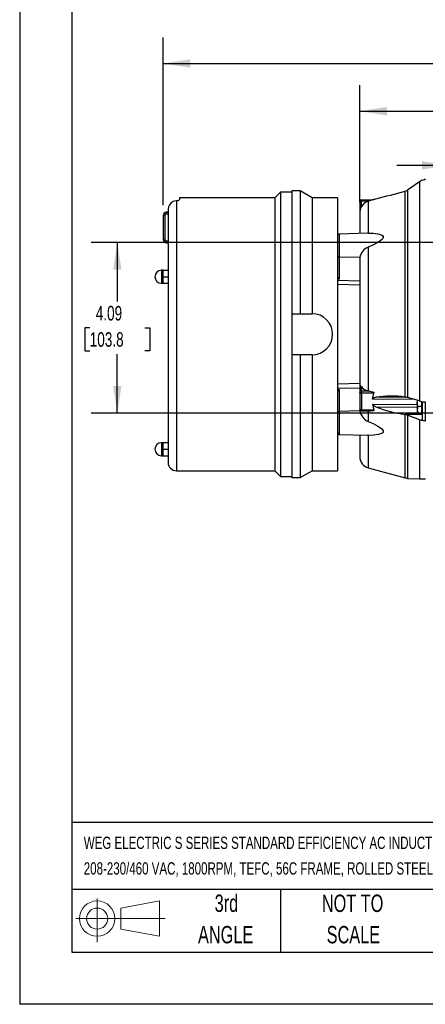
# Model space of a CAD drawing. Header units: inches. Extents: x 0 to 11, y 0 to 8.5.
# Tile 1 of 20: x 0 to 1.9, y 0 to 4.7. Entities that reach past the tile are written whole.
import ezdxf

# ---------------------------------------------------------------- set-up
doc = ezdxf.new("R2010")
doc.units = ezdxf.units.IN
doc.header["$MEASUREMENT"] = 0
doc.linetypes.add('CENTERX2', pattern=[0.8, 0.5, -0.1, 0.1, -0.1])
doc.layers.add('DIMENSIONS', color=140, linetype='Continuous', lineweight=25)
doc.layers.add('TEXT', color=140, linetype='Continuous', lineweight=25)
doc.layers.add('SLD-DEFPOINTS', color=7, linetype='Continuous')
doc.styles.add('SLDTEXTSTYLE0', font='TXT', dxfattribs={"width": 0.7})
doc.dimstyles.new('SLDDIMSTYLE1', dxfattribs={"dimtxt": 0.069444, "dimasz": 0.13, "dimexe": 0, "dimexo": 0.0625, "dimgap": 0.017361, "dimtad": 0, "dimtih": 1, "dimtoh": 1, "dimlfac": 5, "dimrnd": 1e-09, "dimzin": 12, "dimdsep": 46, "dimtxsty": 'SLDTEXTSTYLE0', "dimsah": 1, "dimcen": 0.09, "dimadec": 0, "dimazin": 3, "dimtfac": 1, "dimtofl": 0, "dimtmove": 0, "dimatfit": 3, "dimfxl": 0, "dimfrac": 2, "dimtolj": 1, "dimtzin": 12, "dimarcsym": 0})
doc.dimstyles.new('SLDDIMSTYLE3', dxfattribs={"dimtxt": 0.069444, "dimasz": 0.13, "dimexe": 0, "dimexo": 0.0625, "dimgap": 0.017361, "dimtad": 0, "dimtih": 1, "dimtoh": 1, "dimlfac": 5, "dimrnd": 1e-09, "dimzin": 12, "dimdsep": 46, "dimtxsty": 'SLDTEXTSTYLE0', "dimsah": 1, "dimcen": 0.09, "dimadec": 0, "dimazin": 3, "dimtfac": 1, "dimtmove": 0, "dimatfit": 0, "dimfxl": 0, "dimfrac": 2, "dimtolj": 1, "dimtzin": 12, "dimarcsym": 0})

# ---------------------------------------------------------------- blocks, each defined once
blk = doc.blocks.new('Block11')
at = {"color": 7, "linetype": 'Continuous', "lineweight": 18}
for p, q in [((0.1019, 0.2091), (0.1019, 0)), ((0.2157, 0.1641), (0.4006, 0.1981)), ((0.4006, 0.1981), (0.4006, 0.0288)), ((0.2157, 0.0628), (0.2157, 0.1641)), ((0, 0.1135), (0.4281, 0.1135)), ((0.2157, 0.0628), (0.4006, 0.0288))]:
    blk.add_line(p, q, dxfattribs=at)
for radius in [0.0846, 0.0506]:
    blk.add_circle((0.1019, 0.1135), radius, dxfattribs=at)
blk = doc.blocks.new('Block12')
at = {"layer": 'SLD-DEFPOINTS'}
blk.add_blockref('Block11', (0, 0), dxfattribs=at)
blk = doc.blocks.new('SW_NOTE_0')
at = {"layer": 'TEXT', "color": 0, "linetype": 'CENTERX2', "lineweight": 18, "char_height": 0.059006, "attachment_point": 1, "style": 'SLDTEXTSTYLE0'}
for s, insert in [('WEG ELECTRIC S SERIES STANDARD EFFICIENCY AC INDUCTION MOTOR, WITH BRAKE, GENERAL PURPOSE, INVERTER RATED, 1-1/2HP, 3-PH,', (0, 0.0761)), ('208-230/460 VAC, 1800RPM, TEFC, 56C FRAME, ROLLED STEEL, C-FACE ONLY MOUNT, STEARMS 105602100BQF BRAKE ASSEMBLY INCLUDED', (0, -0.0466))]:
    blk.add_mtext(s, dxfattribs=dict(at, insert=insert))
blk = doc.blocks.new('SW_NOTE_0_4')
at = {"layer": 'TEXT', "color": 0, "linetype": 'CENTERX2', "lineweight": 18, "char_height": 0.08333, "attachment_point": 2, "style": 'SLDTEXTSTYLE0'}
for s, insert in [('NOT TO', (0.207, 0.1074)), ('SCALE', (0.2108, -0.0431))]:
    blk.add_mtext(s, dxfattribs=dict(at, insert=insert))
blk = doc.blocks.new('SW_NOTE_0_5')
at = {"layer": 'TEXT', "color": 0, "linetype": 'CENTERX2', "lineweight": 18, "char_height": 0.08333, "attachment_point": 2, "style": 'SLDTEXTSTYLE0'}
for s, insert in [('3rd', (0.0911, 0.1074)), ('ANGLE', (0.0873, -0.0431))]:
    blk.add_mtext(s, dxfattribs=dict(at, insert=insert))
blk = doc.blocks.new('_D_1')
at = {"layer": 'DIMENSIONS'}
for p, q in [((0.6876, 3.8306), (0.6876, 4.6343)), ((4.2821, 3.34), (4.2821, 4.6343)), ((0.6876, 4.5093), (2.2587, 4.5093)), ((2.3528, 4.5091), (2.3295, 4.5091)), ((2.3295, 4.5091), (2.3295, 4.3987)), ((2.617, 4.5091), (2.6403, 4.5091)), ((2.6403, 4.5091), (2.6403, 4.3987)), ((4.2821, 4.5093), (2.7111, 4.5093)), ((2.3295, 4.3987), (2.3528, 4.3987)), ((2.6403, 4.3987), (2.617, 4.3987))]:
    blk.add_line(p, q, dxfattribs=at)
for points in [[(0.6876, 4.5093), (0.8176, 4.4893), (0.8176, 4.5293)], [(4.2821, 4.5093), (4.1521, 4.5293), (4.1521, 4.4893)]]:
    blk.add_solid(points, dxfattribs=at)
at = {"layer": 'DIMENSIONS', "char_height": 0.06944, "attachment_point": 1, "style": 'SLDTEXTSTYLE0'}
for s, insert in [('17.97', (2.3528, 4.6142)), ('456.5', (2.3528, 4.4882))]:
    blk.add_mtext(s, dxfattribs=dict(at, insert=insert))
blk = doc.blocks.new('_D_4')
at = {"layer": 'DIMENSIONS'}
for p, q in [((1.6294, 3.8452), (1.6294, 4.4056)), ((3.901, 3.7077), (3.901, 4.4056)), ((1.6294, 4.2806), (2.539, 4.2806)), ((2.6331, 4.2804), (2.6098, 4.2804)), ((2.6098, 4.2804), (2.6098, 4.17)), ((2.8973, 4.2804), (2.9206, 4.2804)), ((2.9206, 4.2804), (2.9206, 4.17)), ((3.901, 4.2806), (2.9914, 4.2806)), ((2.6098, 4.17), (2.6331, 4.17)), ((2.9206, 4.17), (2.8973, 4.17))]:
    blk.add_line(p, q, dxfattribs=at)
for points in [[(1.6294, 4.2806), (1.7594, 4.2606), (1.7594, 4.3006)], [(3.901, 4.2806), (3.771, 4.3006), (3.771, 4.2606)]]:
    blk.add_solid(points, dxfattribs=at)
at = {"layer": 'DIMENSIONS', "char_height": 0.06944, "attachment_point": 1, "style": 'SLDTEXTSTYLE0'}
for s, insert in [('11.36', (2.6331, 4.3855)), ('288.5', (2.6331, 4.2595))]:
    blk.add_mtext(s, dxfattribs=dict(at, insert=insert))
blk = doc.blocks.new('_D_5')
at = {"layer": 'DIMENSIONS'}
for p, q in [((2.0569, 3.644), (2.0569, 4.1461)), ((2.9656, 3.644), (2.9656, 4.1461)), ((2.0569, 4.0211), (1.8069, 4.0211)), ((2.3792, 4.021), (2.3558, 4.021)), ((2.3558, 4.021), (2.3558, 3.9105)), ((2.6434, 4.021), (2.6667, 4.021)), ((2.6667, 4.021), (2.6667, 3.9105)), ((2.9656, 4.0211), (3.2156, 4.0211)), ((2.3558, 3.9105), (2.3792, 3.9105)), ((2.6667, 3.9105), (2.6434, 3.9105))]:
    blk.add_line(p, q, dxfattribs=at)
for points in [[(2.0569, 4.0211), (1.9269, 4.0411), (1.9269, 4.0011)], [(2.9656, 4.0211), (3.0956, 4.0011), (3.0956, 4.0411)]]:
    blk.add_solid(points, dxfattribs=at)
at = {"layer": 'DIMENSIONS', "char_height": 0.06944, "attachment_point": 1, "style": 'SLDTEXTSTYLE0'}
for s, insert in [('4.54', (2.4081, 4.1261)), ('115.4', (2.3792, 4.0001))]:
    blk.add_mtext(s, dxfattribs=dict(at, insert=insert))
blk = doc.blocks.new('_D_6')
at = {"layer": 'DIMENSIONS'}
for p, q in [((2.0269, 3.651), (0.3427, 3.651)), ((0.4677, 3.651), (0.4677, 3.3685)), ((0.3356, 3.2423), (0.3123, 3.2423)), ((0.3123, 3.2423), (0.3123, 3.1318)), ((0.5998, 3.2423), (0.6231, 3.2423)), ((0.6231, 3.2423), (0.6231, 3.1318)), ((0.3123, 3.1318), (0.3356, 3.1318)), ((0.4677, 2.8338), (0.4677, 3.1163)), ((0.6231, 3.1318), (0.5998, 3.1318)), ((2.0636, 2.8338), (0.3427, 2.8338))]:
    blk.add_line(p, q, dxfattribs=at)
for points in [[(0.4677, 3.651), (0.4477, 3.521), (0.4877, 3.521)], [(0.4677, 2.8338), (0.4877, 2.9638), (0.4477, 2.9638)]]:
    blk.add_solid(points, dxfattribs=at)
at = {"layer": 'DIMENSIONS', "char_height": 0.06944, "attachment_point": 1, "style": 'SLDTEXTSTYLE0'}
for s, insert in [('4.09', (0.3645, 3.3473)), ('103.8', (0.3356, 3.2213))]:
    blk.add_mtext(s, dxfattribs=dict(at, insert=insert))

msp = doc.modelspace()

# ---------------------------------------------------------------- linework, layer by layer
at = {"color": 7, "linetype": 'Continuous'}
for p in [(0.0001, 8.50011), (11.0001, 0.00011)]:
    msp.add_line(p, (0.0001, 0.00011), dxfattribs=at)
for p, q in [((1.915, 3.94216), (1.85749, 3.90207)), ((1.90417, 3.93524), (1.90417, 3.93508)), ((1.915, 3.94216), (1.915, 2.89177)), ((1.94342, 3.95392), (1.94342, 3.95201)), ((1.24939, 3.89272), (1.22231, 3.86563)), ((1.30451, 3.89272), (1.24939, 3.89272)), ((1.24939, 3.89272), (1.24939, 2.53051)), ((1.34388, 3.89862), (1.30451, 3.89862)), ((1.30451, 3.89862), (1.30451, 3.31004)), ((1.40103, 3.86563), (1.34388, 3.89862)), ((1.34388, 3.89862), (1.34388, 3.31004)), ((1.84758, 3.89747), (1.85104, 3.89861)), ((1.84758, 2.91038), (1.84758, 3.89747)), ((1.85104, 3.89861), (1.85749, 3.90207)), ((1.85749, 3.90207), (1.85749, 2.90843)), ((0.75063, 3.85185), (0.75063, 2.5576)), ((1.22231, 3.86563), (0.76638, 3.86563)), ((0.76638, 3.86563), (0.76638, 3.85694)), ((1.22231, 3.86563), (1.22231, 2.5576)), ((1.52307, 3.86563), (1.40103, 3.86563)), ((1.40103, 3.86563), (1.40103, 3.31004)), ((1.52307, 3.86563), (1.52307, 2.5576)), ((1.62937, 3.84826), (1.62937, 3.79523)), ((1.63711, 3.85613), (1.69746, 3.85719)), ((1.63711, 3.8503), (1.67656, 3.85099)), ((1.63711, 3.82348), (1.63711, 3.8503)), ((1.67022, 3.84925), (1.67656, 3.85099)), ((1.67022, 3.84925), (1.67022, 3.69615)), ((0.68764, 3.78058), (0.69483, 3.78058)), ((0.68764, 3.78058), (0.68764, 3.66628)), ((0.69483, 3.78058), (0.69483, 3.66628)), ((0.71126, 3.79734), (0.70201, 3.79654)), ((0.70201, 3.7962), (0.71126, 3.79691)), ((0.70201, 3.79654), (0.70201, 3.7962)), ((0.70201, 3.7884), (0.71126, 3.78911)), ((0.71126, 3.81062), (0.71126, 3.21162)), ((1.62937, 3.79523), (1.62937, 3.69478)), ((1.66581, 3.69605), (1.53067, 3.69133)), ((1.53067, 3.69133), (1.53067, 3.58146)), ((1.67022, 3.69615), (1.66582, 3.69589)), ((0.69483, 3.66628), (0.68764, 3.66628)), ((0.71126, 3.65774), (0.70201, 3.65846)), ((0.70201, 3.65065), (0.70201, 3.65032)), ((0.71126, 3.64995), (0.70201, 3.65065)), ((0.70201, 3.65032), (0.71126, 3.64951)), ((1.67022, 3.62977), (1.67022, 2.94054)), ((1.62956, 3.57902), (1.53067, 3.58146)), ((1.53067, 3.58146), (1.53067, 3.47627)), ((1.62956, 3.57902), (1.62937, 3.57581)), ((1.62937, 3.57581), (1.62937, 3.21162)), ((0.68764, 3.5187), (0.67977, 3.5187)), ((0.67977, 3.5187), (0.67977, 3.45571)), ((0.68764, 3.50295), (0.68764, 3.5187)), ((0.68764, 3.5187), (0.71126, 3.5187)), ((0.68764, 3.48721), (0.68764, 3.50295)), ((0.67977, 3.45571), (0.68764, 3.45571)), ((0.68764, 3.48721), (0.71126, 3.48721)), ((0.68764, 3.47146), (0.68764, 3.48721)), ((0.68764, 3.45571), (0.68764, 3.47146)), ((0.68764, 3.45571), (0.71126, 3.45571)), ((1.53067, 3.47627), (1.52307, 3.47639)), ((1.52307, 3.4703), (1.62937, 3.46767)), ((1.52307, 3.45152), (1.62937, 3.44781)), ((1.30451, 3.31004), (1.30451, 3.11319)), ((1.30451, 3.31004), (1.40103, 3.31004)), ((0.71126, 3.21162), (0.71126, 2.59697)), ((1.62937, 3.21162), (1.62937, 2.97251)), ((1.40103, 3.11319), (1.30451, 3.11319)), ((1.30451, 3.11319), (1.30451, 2.52461)), ((1.34388, 3.11319), (1.34388, 2.52461)), ((1.40103, 3.11319), (1.40103, 2.5576)), ((1.62937, 2.97542), (1.52307, 2.97171)), ((1.52307, 2.95294), (1.62937, 2.95556)), ((1.52307, 2.94684), (1.53067, 2.94696)), ((1.53067, 2.94696), (1.53067, 2.84177)), ((1.62937, 2.97251), (1.62937, 2.93369)), ((1.62937, 2.93369), (1.62937, 2.8529)), ((1.63711, 2.93925), (1.63711, 2.95889)), ((1.67656, 2.93937), (1.63711, 2.93925)), ((1.69746, 2.92992), (1.63711, 2.92975)), ((1.63711, 2.92975), (1.63711, 2.84896)), ((1.67656, 2.93937), (1.67022, 2.94054)), ((1.69113, 2.90123), (1.69746, 2.92992)), ((1.8914, 2.89861), (1.69113, 2.90123)), ((1.85819, 2.90823), (1.70613, 2.90989)), ((1.84758, 2.91038), (1.85104, 2.90989)), ((1.85749, 2.90843), (1.85104, 2.90989)), ((1.915, 2.89177), (1.85749, 2.90843)), ((1.90417, 2.89549), (1.90417, 2.88051)), ((1.90417, 2.88051), (1.90662, 2.8942)), ((1.90417, 2.88051), (1.90417, 2.8498)), ((1.90692, 2.86516), (1.90417, 2.88051)), ((1.92622, 2.86516), (1.92622, 2.88952)), ((1.92858, 2.88904), (1.92858, 2.80463)), ((1.94342, 2.88746), (1.94342, 2.79537)), ((1.62956, 2.84421), (1.53067, 2.84177)), ((1.53067, 2.84177), (1.53067, 2.7319)), ((1.62937, 2.85152), (1.62937, 2.84743)), ((1.62956, 2.84421), (1.62937, 2.84743)), ((1.63709, 2.84503), (1.68388, 2.84408)), ((1.69746, 2.84774), (1.63711, 2.84896)), ((1.67022, 2.84506), (1.67022, 2.79346)), ((1.69113, 2.87654), (1.69746, 2.84774)), ((1.69113, 2.87654), (1.90417, 2.87561)), ((1.70613, 2.86424), (1.90417, 2.86245)), ((1.90692, 2.86516), (1.90417, 2.8498)), ((1.90417, 2.8498), (1.90692, 2.83445)), ((1.90417, 2.8498), (1.90417, 2.83445)), ((1.90692, 2.83445), (1.90417, 2.83445)), ((1.92622, 2.86516), (1.90692, 2.86516)), ((1.90692, 2.83445), (1.92622, 2.83445)), ((1.92622, 2.83445), (1.92622, 2.86516)), ((1.92622, 2.83957), (1.92858, 2.83957)), ((1.85104, 2.82635), (1.84758, 2.827)), ((1.84758, 2.52408), (1.84758, 2.827)), ((1.92858, 2.82743), (1.85104, 2.82635)), ((1.85104, 2.82635), (1.85749, 2.82434)), ((1.915, 2.80091), (1.85749, 2.82434)), ((1.85749, 2.82434), (1.85749, 2.52075)), ((1.915, 2.80091), (1.915, 2.51925)), ((0.68764, 2.69193), (0.67977, 2.69193)), ((0.67977, 2.69193), (0.67977, 2.62894)), ((0.68764, 2.67618), (0.68764, 2.69193)), ((0.71126, 2.69193), (0.68764, 2.69193)), ((1.53067, 2.7319), (1.66581, 2.72718)), ((1.62937, 2.72846), (1.62937, 2.62484)), ((1.67022, 2.72709), (1.66582, 2.72734)), ((1.67022, 2.72709), (1.67022, 2.5716)), ((0.68764, 2.66043), (0.68764, 2.67618)), ((0.68764, 2.64469), (0.68764, 2.66043)), ((0.68764, 2.66043), (0.71126, 2.66043)), ((0.68764, 2.62894), (0.68764, 2.64469)), ((0.67977, 2.62894), (0.68764, 2.62894)), ((0.68764, 2.62894), (0.71126, 2.62894)), ((0.75063, 2.5576), (1.22231, 2.5576)), ((1.22231, 2.5576), (1.24939, 2.53051)), ((1.34388, 2.52461), (1.40103, 2.5576)), ((1.40103, 2.5576), (1.52307, 2.5576)), ((1.67022, 2.5716), (1.84758, 2.52408)), ((1.24939, 2.53051), (1.30451, 2.53051)), ((1.30451, 2.52461), (1.34388, 2.52461)), ((1.85749, 2.52075), (1.915, 2.51925)), ((1.915, 2.51925), (1.94517, 2.51846))]:
    msp.add_line(p, q)
at = {"flags": 128}
for points in [[(1.94342, 3.95201), (1.92541, 3.94786), (1.915, 3.94216)], [(0.75063, 3.85185), (0.74179, 3.85009), (0.73488, 3.84759)], [(1.63711, 3.82348), (1.63136, 3.80982), (1.62937, 3.79523)], [(1.69746, 3.85719), (1.69753, 3.85715), (1.69733, 3.85704), (1.69674, 3.85682), (1.69518, 3.85631), (1.68894, 3.85445), (1.67656, 3.85099)], [(1.67022, 3.69615), (1.69404, 3.6959), (1.71675, 3.69339), (1.73327, 3.68827), (1.73824, 3.68482), (1.74122, 3.68002), (1.74132, 3.67568), (1.73953, 3.67116), (1.73408, 3.66442), (1.71983, 3.65355), (1.69573, 3.64052), (1.67022, 3.62977)], [(1.62937, 2.97251), (1.63136, 2.96652), (1.63711, 2.95889)], [(1.63711, 2.92975), (1.63559, 2.92984), (1.63414, 2.93007), (1.6328, 2.93044), (1.63163, 2.93093), (1.63067, 2.93152), (1.62996, 2.9322), (1.62952, 2.93293), (1.62937, 2.93369)], [(1.67656, 2.93937), (1.69162, 2.93523), (1.69445, 2.93385), (1.69603, 2.93278), (1.69704, 2.93176), (1.69742, 2.93109), (1.69754, 2.93048), (1.69746, 2.92992)], [(1.69113, 2.90123), (1.69178, 2.90312), (1.69359, 2.90511), (1.69844, 2.90772), (1.70613, 2.90989)], [(1.915, 2.89177), (1.9317, 2.88842), (1.94342, 2.88746)], [(1.63711, 2.84896), (1.63559, 2.84905), (1.63414, 2.84928), (1.6328, 2.84965), (1.63163, 2.85014), (1.63067, 2.85073), (1.62996, 2.85141), (1.62952, 2.85214), (1.62937, 2.8529)], [(1.69746, 2.84774), (1.69753, 2.84709), (1.69733, 2.84651), (1.69674, 2.8459), (1.69518, 2.84514), (1.68894, 2.84415), (1.68388, 2.84408)], [(1.70613, 2.86424), (1.69979, 2.86751), (1.69294, 2.87284), (1.69163, 2.87482), (1.69113, 2.87654)], [(1.67022, 2.79346), (1.69404, 2.78347), (1.71675, 2.77159), (1.73327, 2.75959), (1.73824, 2.75406), (1.74122, 2.74801), (1.74132, 2.74363), (1.73953, 2.73986), (1.73408, 2.7354), (1.71983, 2.73046), (1.69573, 2.7274), (1.67022, 2.72709)], [(1.94342, 2.79537), (1.92541, 2.79761), (1.915, 2.80091)], [(1.94342, 2.79537), (1.93828, 2.79601), (1.93381, 2.79765), (1.93053, 2.80009), (1.9288, 2.80308), (1.92858, 2.80463)]]:
    msp.add_lwpolyline(points, dxfattribs=at)
for centre, radius, start, end in [((1.94433, 3.93819), 0.01575, 93.31673, 130.95245), ((-0.91012, 14.22158), 10.68607, 284.171678, 284.955256), ((0.75167, 3.81083), 0.04041, 114.54612, 180.30283), ((0.75233, 3.87351), 0.02173, 265.52235, 310.29818), ((1.63725, 3.84826), 0.00787, 91, 180), ((1.63533, 3.84133), 0.00914, 78.8058, 130.70472), ((1.73443, 3.85322), 0.09736, 178.28281, 181.71719), ((1.68504, 3.79606), 0.05521, 105.56175, 150.23344), ((1.625, 4.16221), 0.31222, 282.22982, 285.06304), ((0.70339, 3.78085), 0.01575, 95, 180), ((0.70331, 3.78059), 0.01567, 94.72765, 180.05425), ((0.70265, 3.7806), 0.00782, 94.65871, 180.16464), ((0.7299, 3.7923), 0.02816, 172.02972, 187.97028), ((1.53095, 3.68346), 0.00787, 92, 180), ((0.70331, 3.66626), 0.01567, 179.94574, 265.27236), ((0.70339, 3.66601), 0.01575, 180, 265), ((0.70265, 3.66626), 0.00782, 179.83579, 265.34085), ((0.7299, 3.65455), 0.02816, 172.02972, 187.97028), ((1.52988, 3.58836), 0.00694, 191.02808, 276.54647), ((1.69665, 3.56692), 0.06818, 112.80831, 169.77703), ((0.67977, 3.48721), 0.0315, 90, 180), ((0.67977, 3.48721), 0.0315, 180, 270), ((1.54051, 3.49134), 0.01799, 194.70488, 236.85499), ((1.40103, 3.21162), 0.09843, 270, 90), ((1.53984, 2.93238), 0.01722, 122.15373, 166.2864), ((1.63622, 2.93233), 0.00698, 82.69985, 168.77449), ((1.94588, 2.9345), 0.3088, 179.11834, 180.88166), ((1.67931, 2.99599), 0.0562, 221.31899, 260.69171), ((1.77848, 2.44404), 0.47143, 81.57191, 98.82785), ((1.52988, 2.83488), 0.00694, 83.45353, 168.97192), ((1.63705, 2.85257), 0.00755, 178.87552, 271.49217), ((1.69665, 2.85631), 0.06818, 190.22297, 247.19169), ((1.70229, 2.84662), 0.06523, 177.94198, 181.40005), ((1.91888, 3.38503), 0.56257, 247.77992, 262.71898), ((1.53095, 2.73977), 0.00787, 180, 268), ((0.67977, 2.66043), 0.0315, 90, 180), ((0.67977, 2.66043), 0.0315, 180, 270), ((0.75063, 2.59697), 0.03937, 180, 270), ((1.68449, 2.62484), 0.05512, 180, 255), ((1.83943, 2.49365), 0.0315, 58.50988, 75)]:
    msp.add_arc(centre, radius, start, end)
at = {"layer": 'TEXT'}
for p, q in [((0.25, 8.25), (0.25, 0.25)), ((10.75, 0.87111), (0.25, 0.87111)), ((10.75, 0.55), (0.25, 0.55)), ((1.25, 0.55), (1.25, 0.25)), ((0.25, 0.25), (10.75, 0.25))]:
    msp.add_line(p, q, dxfattribs=at)

# ---------------------------------------------------------------- block references
at = {"layer": 'SLD-DEFPOINTS'}
msp.add_blockref('Block12', (0.26921, 0.2974), dxfattribs=at)
at = {"layer": 'TEXT', "linetype": 'CENTERX2', "lineweight": 18}
for name, p in [('SW_NOTE_0', (0.30713, 0.72752)), ('SW_NOTE_0_5', (0.8995, 0.41872)), ('SW_NOTE_0_4', (1.38808, 0.41872))]:
    msp.add_blockref(name, p, dxfattribs=at)

# ---------------------------------------------------------------- dimensions: what is measured, and where the dimension line sits
at = {"layer": 'DIMENSIONS'}
for base, p1, p2, picture, middle in [((0.68764, 4.50926), (4.28213, 3.28998), (0.68764, 3.78058), '_D_1', (2.48488, 4.50926)), ((1.62937, 4.28058), (3.90103, 3.65768), (1.62937, 3.79523), '_D_4', (2.7652, 4.28058))]:
    dim = msp.add_linear_dim(base=base, p1=p1, p2=p2, dimstyle='SLDDIMSTYLE1', dxfattribs=at)
    dim.commit()
    dim.dimension.update_dxf_attribs({"geometry": picture, "text_midpoint": middle, "dimtype": 160})
for base, p1, p2, angle, dimstyle, picture, middle in [((2.96559, 4.02113), (2.05693, 3.59397), (2.96559, 3.59397), 0, 'SLDDIMSTYLE3', '_D_5', (2.51126, 4.02113)), ((0.4677, 2.83376), (2.11702, 3.65104), (2.11361, 2.83376), 90, 'SLDDIMSTYLE1', '_D_6', (0.4677, 3.2424))]:
    dim = msp.add_linear_dim(base=base, p1=p1, p2=p2, angle=angle, dimstyle=dimstyle, dxfattribs=at)
    dim.commit()
    dim.dimension.update_dxf_attribs({"geometry": picture, "text_midpoint": middle, "dimtype": 160})

doc.saveas('drawing.dxf')
